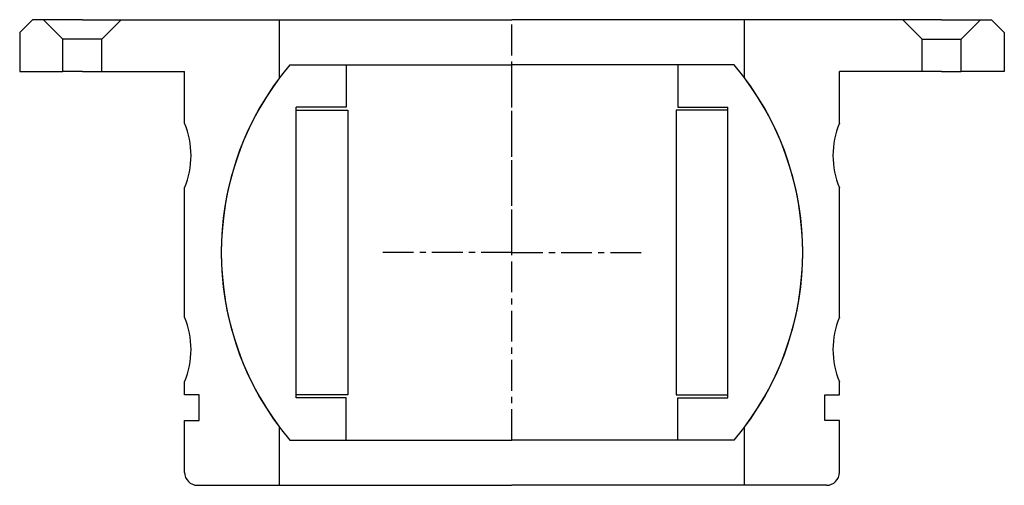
# Model space of a CAD drawing. Extents: x -76 to 76, y 64 to 136.
import ezdxf

# ---------------------------------------------------------------- set-up
doc = ezdxf.new("R2010")
doc.units = 0
doc.header["$LTSCALE"] = 0.15
doc.linetypes.add('CENTER', pattern=[50.8, 31.75, -6.35, 6.35, -6.35])
doc.layers.get('0').update_dxf_attribs({"linetype": 'CONTINUOUS'})
doc.layers.add('CENTER', color=9, linetype='CENTER')

# ---------------------------------------------------------------- blocks, each defined once
blk = doc.blocks.new('7T2-0-B')
at = {"linetype": 'Continuous'}
for p, q in [((-74.2, 36), (-76.2, 34)), ((-72.5, 36), (-74.2, 36)), ((-66.5, 36), (-72.5, 36)), ((-72.5, 36), (-69.5, 33)), ((-66.5, 36), (-60.5, 36)), ((-60.5, 36), (-63.5, 33)), ((-60.5, 36), (-36, 36)), ((-36, 27), (-36, 36)), ((60.5, 36), (36, 36)), ((36, 27), (36, 36)), ((66.5, 36), (60.5, 36)), ((60.5, 36), (63.5, 33)), ((66.5, 36), (72.5, 36)), ((72.5, 36), (69.5, 33)), ((72.5, 36), (74.2, 36)), ((74.2, 36), (76.2, 34)), ((-76.2, 34), (-76.2, 28)), ((76.2, 34), (76.2, 28)), ((-63.5, 33), (-69.5, 33)), ((-69.5, 28), (-69.5, 33)), ((-63.5, 28), (-63.5, 33)), ((63.5, 28), (63.5, 33)), ((63.5, 33), (69.5, 33)), ((69.5, 28), (69.5, 33)), ((-76.2, 28), (-69.5, 28)), ((-66.5, 28), (-69.5, 28)), ((-66.5, 28), (-63.5, 28)), ((-63.5, 28), (-50.68, 28)), ((63.5, 28), (50.68, 28)), ((66.5, 28), (63.5, 28)), ((66.5, 28), (69.5, 28)), ((76.2, 28), (69.5, 28)), ((-36, -36), (-36, -27)), ((36, -36), (36, -27)), ((-48.68, -36), (-36, -36)), ((48.68, -36), (36, -36))]:
    blk.add_line(p, q, dxfattribs=at)
for p, q in [((-36, 36), (0, 36)), ((36, 36), (0, 36)), ((-50.68, 20), (-50.68, 28)), ((50.68, 20), (50.68, 28)), ((-50.68, -10), (-50.68, 10)), ((50.68, -10), (50.68, 10)), ((-50.68, -22), (-50.68, -20)), ((50.68, -22), (50.68, -20)), ((-48.43, -22), (-50.68, -22)), ((-48.43, -26), (-48.43, -22)), ((48.43, -26), (48.43, -22)), ((48.43, -22), (50.68, -22)), ((-50.68, -34), (-50.68, -26)), ((-50.68, -26), (-48.43, -26)), ((50.68, -26), (48.43, -26)), ((50.68, -34), (50.68, -26)), ((-36, -36), (0, -36)), ((36, -36), (0, -36))]:
    blk.add_line(p, q)
for centre, radius, start, end in [((0, 0), 45, 143.1301, 216.8699), ((0, 0), 45, 323.1301, 36.8699), ((-62.68, 15), 13, 337.3801, 22.6199), ((62.68, 15), 13, 157.3801, 202.6199), ((-62.68, -15), 13, 337.3801, 22.6199), ((62.68, -15), 13, 157.3801, 202.6199)]:
    blk.add_arc(centre, radius, start, end)
for centre, start, end in [((-48.68, -34), 180, 270), ((48.68, -34), 270, 0)]:
    blk.add_arc(centre, 2, start, end, dxfattribs=at)
at = {"layer": 'CENTER'}
blk.add_line((0, 0), (0, 36), dxfattribs=at)
blk = doc.blocks.new('7T2-0-C')
for p, q in [((-34.41, 29), (0, 29)), ((-25.65, 29), (-25.65, 22.5)), ((34.41, 29), (0, 29)), ((25.65, 29), (25.65, 22.5)), ((-25.65, 22.5), (-33.4, 22.5)), ((-33.4, -22.5), (-33.4, 22.5)), ((-33.4, 22), (-25.4, 22)), ((-25.4, 22), (-25.4, -22)), ((25.4, 22), (25.4, -22)), ((33.4, 22), (25.4, 22)), ((25.65, 22.5), (33.4, 22.5)), ((33.4, -22.5), (33.4, 22.5)), ((-25.4, -22), (-33.4, -22)), ((-25.65, -22.5), (-33.4, -22.5)), ((-25.65, -29), (-25.65, -22.5)), ((25.4, -22), (33.4, -22)), ((25.65, -22.5), (33.4, -22.5)), ((25.65, -29), (25.65, -22.5)), ((-34.41, -29), (0, -29)), ((34.41, -29), (0, -29))]:
    blk.add_line(p, q)
for start, end in [(139.876, 220.124), (319.876, 40.124)]:
    blk.add_arc((0, 0), 45, start, end)
at = {"layer": 'CENTER'}
for p, q in [((0, -29), (0, 29)), ((0, 0), (-20.4, 0)), ((0, 0), (20.4, 0))]:
    blk.add_line(p, q, dxfattribs=at)

msp = doc.modelspace()

# ---------------------------------------------------------------- block references
for name in ['7T2-0-B', '7T2-0-C']:
    msp.add_blockref(name, (0, 100))

doc.saveas('drawing.dxf')
